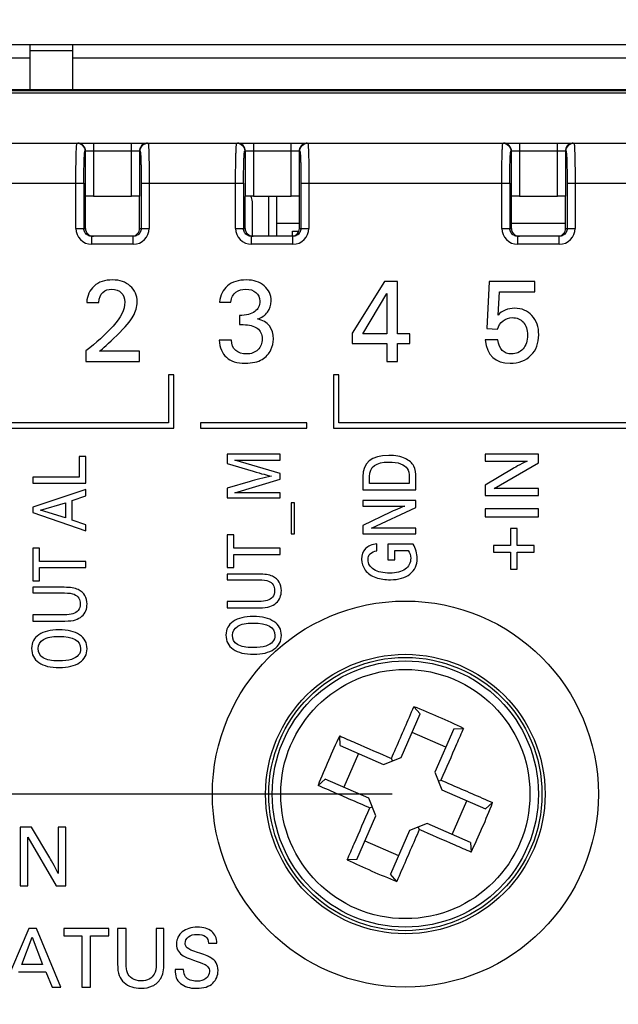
# Model space of a CAD drawing. Header units: millimetres. Extents: x 0 to 594, y 0 to 420.
# Tile 10 of 117: x 104 to 126, y 153 to 190. Entities that reach past the tile are written whole.
import ezdxf

# ---------------------------------------------------------------- set-up
doc = ezdxf.new("R2010")
doc.units = ezdxf.units.MM
doc.header["$LTSCALE"] = 32.67
doc.layers.get('0').update_dxf_attribs({"linetype": 'CONTINUOUS'})
doc.layers.add('3_ALL_AXES', color=7, linetype='CONTINUOUS')
doc.styles.get("Standard").update_dxf_attribs({"font": 'txt', "width": 0.85})
doc.dimstyles.new('DIMSTYLE_3', dxfattribs={"dimtxt": 3.5, "dimasz": 3.5, "dimexe": 1, "dimexo": 0.5, "dimgap": 0.875, "dimtad": 1, "dimdec": 1, "dimdsep": 46, "dimtxsty": 'STANDARD', "dimblk": '_FILLED', "dimblk1": '_FILLED', "dimblk2": '_FILLED', "dimcen": 0.09, "dimadec": 4, "dimazin": 2, "dimtp": 0.2, "dimtm": 0.2, "dimtfac": 1, "dimtdec": 1, "dimtofl": 0, "dimtmove": 0, "dimatfit": 3, "dimldrblk": '_FILLED', "dimfxl": 1, "dimtolj": 1, "dimarcsym": 0})
doc.dimstyles.new('DIMSTYLE_4', dxfattribs={"dimtxt": 3.5, "dimasz": 3.5, "dimexe": 1, "dimexo": 0.5, "dimgap": 0.875, "dimtad": 1, "dimdec": 0, "dimdsep": 46, "dimtxsty": 'STANDARD', "dimblk": '_FILLED', "dimblk1": '_FILLED', "dimblk2": '_FILLED', "dimcen": 0.09, "dimadec": 4, "dimazin": 2, "dimtp": 0.15, "dimtm": 0.15, "dimtfac": 1, "dimtdec": 0, "dimtofl": 0, "dimtmove": 0, "dimatfit": 3, "dimldrblk": '_FILLED', "dimfxl": 1, "dimtolj": 1, "dimarcsym": 0})
doc.dimstyles.new('DIMSTYLE_5', dxfattribs={"dimtxt": 3.5, "dimasz": 3.5, "dimexe": 1, "dimexo": 0.5, "dimgap": 0.875, "dimtad": 1, "dimdec": 4, "dimdsep": 46, "dimtxsty": 'STANDARD', "dimblk": '_FILLED', "dimblk1": '_FILLED', "dimblk2": '_FILLED', "dimcen": 0.09, "dimadec": 4, "dimazin": 2, "dimtp": 0.1, "dimtm": 0.1, "dimtfac": 1, "dimtdec": 4, "dimtofl": 0, "dimtmove": 0, "dimatfit": 3, "dimldrblk": '_FILLED', "dimfxl": 1, "dimtolj": 1, "dimarcsym": 0})

# ---------------------------------------------------------------- blocks, each defined once
blk = doc.blocks.new('_FILLED')
at = {"color": 0, "linetype": 'BYBLOCK'}
blk.add_solid([(0, 0), (-1, 0.143), (-1, -0.143)], dxfattribs=at)
blk = doc.blocks.new('*D2')
at = {"color": 2, "linetype": 'CONTINUOUS'}
for p, q in [((105.449, 205.467), (203.692, 205.467)), ((202.692, 205.467), (202.692, 125.293)), ((202.692, 45.12), (202.692, 125.293)), ((115.92, 45.12), (203.692, 45.12))]:
    blk.add_line(p, q, dxfattribs=at)
at = {"color": 2, "linetype": 'CONTINUOUS', "xscale": 3.5, "yscale": 3.5, "zscale": 3.5}
for p, rotation in [((202.692, 205.467), 90), ((202.692, 45.12), 270)]:
    blk.add_blockref('_FILLED', p, dxfattribs=dict(at, rotation=rotation))
at = {"color": 2, "linetype": 'CONTINUOUS', "insert": (198.317, 125.293), "char_height": 3.5, "width": 18, "attachment_point": 2, "rotation": 90, "line_spacing_factor": 0.9}
blk.add_mtext('160.3', dxfattribs=at)
blk = doc.blocks.new('*D3')
at = {"color": 2, "linetype": 'CONTINUOUS'}
for p, q in [((87.945, 185.863), (87.945, 220.045)), ((148.053, 185.667), (148.053, 220.045)), ((87.945, 219.045), (117.999, 219.045)), ((148.053, 219.045), (117.999, 219.045))]:
    blk.add_line(p, q, dxfattribs=at)
at = {"color": 2, "linetype": 'CONTINUOUS', "xscale": 3.5, "yscale": 3.5, "zscale": 3.5, "rotation": 180}
blk.add_blockref('_FILLED', (87.945, 219.045), dxfattribs=at)
at = {"color": 2, "linetype": 'CONTINUOUS', "xscale": 3.5, "yscale": 3.5, "zscale": 3.5}
blk.add_blockref('_FILLED', (148.053, 219.045), dxfattribs=at)
at = {"color": 2, "linetype": 'CONTINUOUS', "insert": (117.999, 223.42), "char_height": 3.5, "width": 8.25, "attachment_point": 2, "line_spacing_factor": 0.9}
blk.add_mtext('60', dxfattribs=at)
blk = doc.blocks.new('*D4')
at = {"color": 2, "linetype": 'CONTINUOUS'}
for p, q in [((89.341, 187.167), (37.052, 187.167)), ((38.052, 187.167), (38.052, 173.942)), ((38.052, 160.717), (38.052, 173.942)), ((117.499, 160.717), (37.052, 160.717))]:
    blk.add_line(p, q, dxfattribs=at)
at = {"color": 2, "linetype": 'CONTINUOUS', "xscale": 3.5, "yscale": 3.5, "zscale": 3.5}
for p, rotation in [((38.052, 187.167), 90), ((38.052, 160.717), 270)]:
    blk.add_blockref('_FILLED', p, dxfattribs=dict(at, rotation=rotation))
at = {"color": 2, "linetype": 'CONTINUOUS', "insert": (33.677, 173.942), "char_height": 3.5, "width": 19.125, "attachment_point": 2, "rotation": 90, "line_spacing_factor": 0.9}
blk.add_mtext('26.45', dxfattribs=at)

msp = doc.modelspace()

# ---------------------------------------------------------------- linework, layer by layer
at = {"color": 7, "linetype": 'CONTINUOUS'}
for p, q in [((100.49873, 188.86652), (145.49873, 188.86652)), ((103.89873, 187.16652), (103.89873, 188.86652)), ((105.49873, 188.86652), (105.49873, 187.16652)), ((99.49873, 188.36652), (103.89873, 188.36652)), ((105.49873, 188.36652), (140.49873, 188.36652)), ((146.05164, 187.16652), (89.74984, 187.16652)), ((90.51011, 185.16652), (145.46505, 185.16652)), ((105.98127, 183.16652), (105.98862, 183.17019)), ((105.98127, 181.96652), (105.98127, 183.16652)), ((106.28843, 183.17525), (107.70902, 183.17525)), ((108.01619, 183.16652), (108.00884, 183.17019)), ((108.01619, 181.96652), (108.01619, 183.16652)), ((111.98127, 183.16652), (111.98862, 183.17019)), ((111.98127, 181.96652), (111.98127, 183.16652)), ((112.28843, 183.17525), (113.70902, 183.17525)), ((113.15873, 183.17525), (113.15873, 181.66652)), ((114.01619, 183.16652), (114.00884, 183.17019)), ((114.01619, 181.96652), (114.01619, 183.16652)), ((121.98127, 183.16652), (121.98862, 183.17019)), ((121.98127, 181.96652), (121.98127, 183.16652)), ((122.28843, 183.17525), (123.70902, 183.17525)), ((124.01619, 183.16652), (124.00884, 183.17019)), ((124.01619, 181.96652), (124.01619, 183.16652)), ((112.25073, 181.66887), (112.25073, 182.96652)), ((107.77538, 181.66652), (106.22207, 181.66652)), ((113.77538, 181.66652), (112.22207, 181.66652)), ((113.75873, 181.67004), (113.75873, 181.86652)), ((113.75873, 181.86652), (113.99827, 181.86652)), ((123.77538, 181.66652), (122.22207, 181.66652)), ((117.2146, 179.96652), (115.99873, 178.0278)), ((117.70137, 179.96652), (117.2146, 179.96652)), ((117.70137, 178.00691), (117.70137, 179.96652)), ((121.14915, 179.96652), (121.05513, 178.19911)), ((122.8685, 179.96652), (121.14915, 179.96652)), ((122.8685, 179.58421), (122.8685, 179.96652)), ((116.40611, 178.00691), (117.30444, 179.51318)), ((117.30444, 179.51318), (117.30444, 178.00691)), ((121.47923, 178.70259), (121.52937, 179.58421)), ((121.52937, 179.58421), (122.8685, 179.58421)), ((106.02798, 179.18309), (106.4855, 179.18309)), ((111.01962, 179.19563), (111.43954, 179.19563)), ((111.76753, 178.69424), (111.76753, 178.34953)), ((111.76753, 178.34953), (111.90541, 178.34953)), ((115.99873, 178.0278), (115.99873, 177.63922)), ((117.30444, 178.00691), (116.40611, 178.00691)), ((118.16725, 178.00691), (117.70137, 178.00691)), ((118.16725, 177.63922), (118.16725, 178.00691)), ((121.05513, 178.19911), (121.45416, 178.17404)), ((111.4646, 177.76666), (110.99873, 177.76666)), ((115.99873, 177.63922), (117.30444, 177.63922)), ((117.30444, 177.63922), (117.30444, 176.96652)), ((117.70137, 176.96652), (117.70137, 177.63922)), ((117.70137, 177.63922), (118.16725, 177.63922)), ((121.46669, 177.77502), (120.99873, 177.77502)), ((105.99873, 177.35928), (105.99873, 176.96652)), ((108.00848, 177.34674), (106.51057, 177.34674)), ((108.00848, 176.96652), (108.00848, 177.34674)), ((105.99873, 176.96652), (108.00848, 176.96652)), ((117.30444, 176.96652), (117.70137, 176.96652)), ((109.09873, 176.46652), (109.09873, 174.66652)), ((109.29873, 176.46652), (109.09873, 176.46652)), ((109.29873, 174.46652), (109.29873, 176.46652)), ((115.29873, 176.46652), (115.29873, 174.46652)), ((115.49873, 176.46652), (115.29873, 176.46652)), ((115.49873, 174.66652), (115.49873, 176.46652)), ((109.09873, 174.66652), (101.19873, 174.66652)), ((110.29873, 174.66652), (110.29873, 174.46652)), ((114.29873, 174.66652), (110.29873, 174.66652)), ((114.29873, 174.46652), (114.29873, 174.66652)), ((129.09873, 174.66652), (115.49873, 174.66652)), ((100.99873, 174.46652), (109.29873, 174.46652)), ((110.29873, 174.46652), (114.29873, 174.46652)), ((115.29873, 174.46652), (129.29873, 174.46652)), ((111.29873, 173.47738), (111.29873, 173.12752)), ((113.29873, 173.47738), (111.29873, 173.47738)), ((113.29873, 173.25566), (113.29873, 173.47738)), ((120.99873, 173.48685), (120.99873, 173.22223)), ((122.99873, 173.48685), (120.99873, 173.48685)), ((122.99873, 173.15956), (122.99873, 173.48685)), ((105.74525, 173.39632), (105.74525, 172.62529)), ((105.99873, 173.39632), (105.74525, 173.39632)), ((105.99873, 172.3902), (105.99873, 173.39632)), ((111.29873, 173.12752), (112.28341, 172.84006)), ((111.59817, 173.25566), (113.29873, 173.25566)), ((113.29873, 172.76095), (111.59817, 173.25566)), ((120.99873, 173.22223), (122.57394, 173.22223)), ((121.3302, 172.19298), (122.99873, 173.15956)), ((113.29873, 172.54145), (113.29873, 172.76095)), ((122.04608, 172.94229), (120.99873, 172.31554)), ((103.99873, 172.62529), (103.99873, 172.3902)), ((105.74525, 172.62529), (103.99873, 172.62529)), ((103.99873, 172.3902), (105.99873, 172.3902)), ((112.17338, 172.46123), (111.29873, 172.20162)), ((111.59817, 172.03671), (113.29873, 172.54145)), ((116.39873, 172.63727), (116.39873, 172.14591)), ((116.6536, 172.381), (116.6536, 172.64619)), ((118.14525, 172.381), (116.6536, 172.381)), ((118.14525, 172.60496), (118.14525, 172.381)), ((118.39873, 172.14591), (118.39873, 172.58156)), ((105.99873, 172.15733), (103.99873, 171.49549)), ((105.99873, 171.92), (105.99873, 172.15733)), ((111.29873, 172.20162), (111.29873, 171.84284)), ((113.29873, 172.03671), (111.59817, 172.03671)), ((113.29873, 171.84284), (113.29873, 172.03671)), ((116.39873, 172.14591), (118.39873, 172.14591)), ((120.99873, 172.31554), (120.99873, 171.92697)), ((122.99873, 172.19298), (121.3302, 172.19298)), ((122.99873, 171.92697), (122.99873, 172.19298)), ((104.29817, 171.37738), (105.23132, 171.66039)), ((105.23132, 171.66039), (105.23132, 171.09215)), ((105.4848, 171.74507), (105.99873, 171.92)), ((105.4848, 171.00301), (105.4848, 171.74507)), ((111.29873, 171.84284), (113.29873, 171.84284)), ((113.70681, 171.65566), (113.70681, 170.48797)), ((113.82937, 171.65566), (113.70681, 171.65566)), ((113.82937, 170.48797), (113.82937, 171.65566)), ((116.39873, 171.74368), (116.39873, 171.53198)), ((118.39873, 171.74368), (116.39873, 171.74368)), ((118.39873, 171.48184), (118.39873, 171.74368)), ((120.99873, 171.92697), (122.99873, 171.92697)), ((103.99873, 171.49549), (103.99873, 171.28825)), ((103.99873, 171.28825), (105.99873, 170.6019)), ((105.23132, 171.09215), (104.29817, 171.37738)), ((116.39873, 171.53198), (117.97394, 171.53198)), ((117.44608, 171.30802), (116.39873, 170.80663)), ((116.7302, 170.70858), (118.39873, 171.48184)), ((120.99873, 171.42557), (120.99873, 171.1317)), ((122.99873, 171.42557), (120.99873, 171.42557)), ((122.99873, 171.1317), (122.99873, 171.42557)), ((105.99873, 170.82697), (105.4848, 171.00301)), ((120.99873, 171.1317), (122.99873, 171.1317)), ((105.99873, 170.6019), (105.99873, 170.82697)), ((116.39873, 170.80663), (116.39873, 170.49577)), ((118.39873, 170.70858), (116.7302, 170.70858)), ((118.39873, 170.49577), (118.39873, 170.70858)), ((121.95137, 170.69298), (121.95137, 170.05092)), ((122.19371, 170.69298), (121.95137, 170.69298)), ((122.19371, 170.05092), (122.19371, 170.69298)), ((111.29873, 170.45343), (111.29873, 169.22334)), ((111.5536, 170.45343), (111.29873, 170.45343)), ((111.5536, 169.95538), (111.5536, 170.45343)), ((113.70681, 170.48797), (113.82937, 170.48797)), ((116.39873, 170.49577), (118.39873, 170.49577)), ((103.99873, 169.95343), (103.99873, 168.72334)), ((104.2536, 169.95343), (103.99873, 169.95343)), ((104.2536, 169.45538), (104.2536, 169.95343)), ((113.29873, 169.95538), (111.5536, 169.95538)), ((113.29873, 169.72028), (113.29873, 169.95538)), ((116.92658, 169.8551), (116.92658, 170.11025)), ((117.3458, 170.10802), (117.3458, 169.51749)), ((118.29288, 170.10802), (117.3458, 170.10802)), ((117.60346, 169.51749), (117.60346, 169.8707)), ((117.60346, 169.8707), (118.10764, 169.8707)), ((121.31071, 170.05092), (121.31071, 169.80858)), ((121.95137, 170.05092), (121.31071, 170.05092)), ((121.31071, 169.80858), (121.95137, 169.80858)), ((121.95137, 169.80858), (121.95137, 169.16652)), ((122.83577, 170.05092), (122.19371, 170.05092)), ((122.19371, 169.16652), (122.19371, 169.80858)), ((122.19371, 169.80858), (122.83577, 169.80858)), ((122.83577, 169.80858), (122.83577, 170.05092)), ((105.99873, 169.45538), (104.2536, 169.45538)), ((105.99873, 169.22028), (105.99873, 169.45538)), ((111.5536, 169.22334), (111.5536, 169.72028)), ((111.5536, 169.72028), (113.29873, 169.72028)), ((117.3458, 169.51749), (117.60346, 169.51749)), ((104.2536, 168.72334), (104.2536, 169.22028)), ((104.2536, 169.22028), (105.99873, 169.22028)), ((111.29873, 169.22334), (111.5536, 169.22334)), ((121.95137, 169.16652), (122.19371, 169.16652)), ((103.99873, 168.72334), (104.2536, 168.72334)), ((111.29873, 168.98156), (111.29873, 168.76875)), ((112.48257, 168.98156), (111.29873, 168.98156)), ((111.29873, 168.76875), (112.48814, 168.76875)), ((103.99873, 168.48156), (103.99873, 168.26875)), ((105.18257, 168.48156), (103.99873, 168.48156)), ((103.99873, 168.26875), (105.18814, 168.26875)), ((111.29873, 167.94981), (111.29873, 167.71471)), ((112.47979, 167.94981), (111.29873, 167.94981)), ((111.29873, 167.71471), (112.51182, 167.71471)), ((103.99873, 167.44981), (103.99873, 167.21471)), ((105.17979, 167.44981), (103.99873, 167.44981)), ((103.99873, 167.21471), (105.21182, 167.21471)), ((118.32044, 163.99593), (118.55401, 163.72383)), ((117.84031, 162.0873), (118.55401, 163.72383)), ((119.82477, 163.16965), (119.11107, 161.53312)), ((119.82477, 163.16965), (120.18309, 163.18362)), ((115.5456, 162.54256), (115.53162, 162.90088)), ((119.52199, 162.47537), (118.25123, 163.02955)), ((115.5456, 162.54256), (117.18213, 161.82886)), ((116.23988, 162.23978), (115.68569, 160.96903)), ((117.18213, 161.82886), (117.84031, 162.0873)), ((117.51122, 161.95808), (117.4753, 162.04957)), ((114.71931, 161.03824), (114.99141, 161.2718)), ((116.62795, 160.55811), (114.99141, 161.2718)), ((119.11107, 161.53312), (119.36951, 160.87493)), ((119.24029, 161.20403), (119.33177, 161.23995)), ((116.88639, 159.89992), (116.62795, 160.55811)), ((119.36951, 160.87493), (121.00604, 160.16123)), ((116.75717, 160.22901), (116.66568, 160.19309)), ((119.75758, 159.19326), (120.31176, 160.46401)), ((121.27814, 160.3948), (121.00604, 160.16123)), ((116.17269, 158.26339), (116.88639, 159.89992)), ((103.52616, 159.46652), (103.52616, 157.26652)), ((103.9536, 159.46652), (103.52616, 159.46652)), ((104.64302, 158.31443), (103.9536, 159.46652)), ((104.95096, 159.46652), (104.95096, 157.73379)), ((105.24204, 159.46652), (104.95096, 159.46652)), ((105.24204, 157.26652), (105.24204, 159.46652)), ((118.81533, 159.60418), (118.15714, 159.34574)), ((118.48623, 159.47496), (118.52216, 159.38347)), ((120.45186, 158.89048), (118.81533, 159.60418)), ((103.81878, 157.26652), (103.81878, 159.1019)), ((103.81878, 159.1019), (104.88201, 157.26652)), ((118.15714, 159.34574), (117.44344, 157.70921)), ((116.47547, 158.95767), (117.74622, 158.40349)), ((120.45186, 158.89048), (120.46583, 158.53215)), ((116.17269, 158.26339), (115.81436, 158.24942)), ((117.67701, 157.43711), (117.44344, 157.70921)), ((103.52616, 157.26652), (103.81878, 157.26652)), ((104.88201, 157.26652), (105.24204, 157.26652)), ((103.85862, 155.66652), (102.91488, 153.46652)), ((104.14357, 155.66652), (103.85862, 155.66652)), ((105.0536, 153.46652), (104.14357, 155.66652)), ((105.16391, 155.66652), (105.16391, 155.38616)), ((106.85527, 155.66652), (105.16391, 155.66652)), ((105.16391, 155.38616), (105.8472, 155.38616)), ((105.8472, 155.38616), (105.8472, 153.46652)), ((106.17045, 153.46652), (106.17045, 155.38616)), ((106.17045, 155.38616), (106.85527, 155.38616)), ((106.85527, 155.38616), (106.85527, 155.66652)), ((107.18772, 155.66652), (107.18772, 154.33212)), ((107.51098, 155.66652), (107.18772, 155.66652)), ((107.51098, 154.36736), (107.51098, 155.66652)), ((108.63703, 155.66652), (108.63703, 154.35816)), ((108.92965, 155.66652), (108.63703, 155.66652)), ((108.92965, 154.36429), (108.92965, 155.66652)), ((103.58898, 154.31067), (103.98118, 155.33713)), ((103.98118, 155.33713), (104.37031, 154.31067)), ((110.60875, 155.11346), (110.91516, 155.11346)), ((104.37031, 154.31067), (103.58898, 154.31067)), ((103.46642, 154.03184), (104.48675, 154.03184)), ((104.48675, 154.03184), (104.72728, 153.46652)), ((109.66655, 154.12529), (109.34636, 154.12529)), ((104.72728, 153.46652), (105.0536, 153.46652)), ((105.8472, 153.46652), (106.17045, 153.46652))]:
    msp.add_line(p, q, dxfattribs=at)
at = {"color": 9, "linetype": 'CONTINUOUS'}
for p, q in [((105.49873, 188.63375), (103.89873, 188.63375)), ((90.81873, 187.1451), (145.17873, 187.1451)), ((145.17873, 187.04531), (90.81873, 187.04531)), ((106.28843, 185.16652), (106.28843, 183.17525)), ((107.70902, 183.17525), (107.70902, 185.16652)), ((112.28843, 185.16652), (112.28843, 183.17525)), ((113.70902, 183.17525), (113.70902, 185.16652)), ((122.28843, 185.16652), (122.28843, 183.17525)), ((123.70902, 183.17525), (123.70902, 185.16652)), ((108.034, 184.86652), (105.96345, 184.86652)), ((105.98862, 183.17019), (105.98862, 184.86652)), ((108.00884, 184.86652), (108.00884, 183.17019)), ((114.034, 184.86652), (111.96345, 184.86652)), ((111.98862, 183.17019), (111.98862, 184.86652)), ((114.00884, 184.86652), (114.00884, 183.17019)), ((124.034, 184.86652), (121.96345, 184.86652)), ((121.98862, 183.17019), (121.98862, 184.86652)), ((124.00884, 184.86652), (124.00884, 183.17019)), ((102.07592, 183.66652), (105.92154, 183.66652)), ((105.62172, 181.96647), (105.62172, 183.66652)), ((105.92154, 183.66675), (105.92154, 181.96652)), ((108.07592, 183.66675), (108.07592, 181.96651)), ((108.07592, 183.66652), (111.92154, 183.66652)), ((108.37574, 183.66652), (108.37574, 181.96644)), ((111.62172, 181.96647), (111.62172, 183.66652)), ((111.92154, 183.66675), (111.92154, 181.96652)), ((114.07592, 183.66675), (114.07592, 181.96651)), ((114.07592, 183.66652), (121.92154, 183.66652)), ((114.37574, 183.66652), (114.37574, 181.96644)), ((121.62172, 181.96647), (121.62172, 183.66652)), ((121.92154, 183.66675), (121.92154, 181.96652)), ((124.07592, 183.66675), (124.07592, 181.96651)), ((124.07592, 183.66652), (127.92154, 183.66652)), ((124.37574, 183.66652), (124.37574, 181.96644)), ((112.85873, 183.17525), (112.85873, 181.66652)), ((105.62172, 181.96652), (105.98127, 181.96652)), ((106.22208, 181.36652), (106.22208, 181.66652)), ((107.77537, 181.36652), (107.77537, 181.66652)), ((108.01619, 181.96652), (108.37574, 181.96652)), ((111.62172, 181.96652), (111.98127, 181.96652)), ((112.22208, 181.36652), (112.22208, 181.66652)), ((113.77537, 181.36652), (113.77537, 181.66652)), ((114.01619, 181.96652), (114.37574, 181.96652)), ((121.62172, 181.96652), (121.98127, 181.96652)), ((122.22208, 181.36652), (122.22208, 181.66652)), ((123.77537, 181.36652), (123.77537, 181.66652)), ((124.01619, 181.96652), (124.37574, 181.96652)), ((107.77527, 181.36652), (106.22216, 181.36652)), ((113.77527, 181.36652), (112.22216, 181.36652)), ((123.77527, 181.36652), (122.22216, 181.36652))]:
    msp.add_line(p, q, dxfattribs=at)
for radius in [7.25, 4.68135]:
    msp.add_circle((117.99873, 160.71652), radius, dxfattribs=at)
at = {"color": 7, "linetype": 'CONTINUOUS'}
for radius in [5.25, 5.13271, 5]:
    msp.add_circle((117.99873, 160.71652), radius, dxfattribs=at)
at = {"color": 9, "linetype": 'CONTINUOUS'}
for centre, radius, start, end in [((108.30906, 184.86486), 0.30166, 90.076321, 104.983611), ((114.30906, 184.86486), 0.30166, 90.076321, 104.983611), ((124.30906, 184.86486), 0.30166, 90.076321, 104.983611), ((106.22194, 181.96674), 0.60022, 180.026327, 270.021497), ((107.77552, 181.96674), 0.60022, 269.975687, 359.970928), ((112.22194, 181.96674), 0.60022, 180.026327, 270.021497), ((113.77552, 181.96674), 0.60022, 269.975687, 359.970928), ((122.22194, 181.96674), 0.60022, 180.026327, 270.021497), ((123.77552, 181.96674), 0.60022, 269.975687, 359.970928)]:
    msp.add_arc(centre, radius, start, end, dxfattribs=at)
at = {"color": 7, "linetype": 'CONTINUOUS'}
for centre, radius, start, end in [((111.85073, 182.96652), 0.4, 0, 31.425378), ((116.27406, 157.8019), 15.2218, 102.557816, 104.206827), ((109.02865, 140.14789), 25.59427, 64.16265, 68.712872), ((138.56736, 151.74644), 25.59427, 154.162651, 158.712871), ((97.4301, 169.6866), 25.59427, 334.162651, 338.712871), ((126.9688, 181.28515), 25.59427, 244.16265, 248.712872)]:
    msp.add_arc(centre, radius, start, end, dxfattribs=at)
for centre, major_axis, ratio, start_param, end_param in [((106.28843, 183.17001), (0.3, 0), 0.01745506, 1.57080135, 3.10668607), ((107.70902, 183.17001), (0.3, 0), 0.01745506, 0.03490658, 1.57079131), ((112.28843, 183.17001), (0.3, 0), 0.01745506, 1.57080135, 3.10668607), ((113.70902, 183.17001), (0.3, 0), 0.01745506, 0.03490658, 1.57079131), ((122.28843, 183.17001), (0.3, 0), 0.01745506, 1.57080135, 3.10668607), ((123.70902, 183.17001), (0.3, 0), 0.01745506, 0.03490658, 1.57079131), ((106.28145, 181.96652), (0.30018, 0), 0.99939083, -3.14159265, -1.57079633), ((107.716, 181.96652), (0.30018, 0), 0.99939083, -1.43457928, 0), ((112.28145, 181.96652), (0.30018, 0), 0.99939083, -3.14159265, -1.57079633), ((113.716, 181.96652), (0.30018, 0), 0.99939083, -1.43457928, 0), ((122.28145, 181.96652), (0.30018, 0), 0.99939083, -3.14159265, -1.57079633), ((123.716, 181.96652), (0.30018, 0), 0.99939083, -1.43457928, 0)]:
    msp.add_ellipse(centre, major_axis=major_axis, ratio=ratio, start_param=start_param, end_param=end_param, dxfattribs=at)
at = {"color": 9, "linetype": 'CONTINUOUS'}
for points, knots in [([(105.62172, 183.66652), (105.62172, 183.764), (105.62224, 183.9554), (105.62454, 184.23323), (105.62827, 184.48934), (105.63328, 184.71367), (105.63855, 184.87692), (105.64352, 184.98512), (105.6471, 185.0482), (105.65091, 185.09672), (105.6544, 185.13456), (105.65835, 185.15253), (105.66085, 185.16654), (105.66362, 185.16652)], [0, 0, 0, 0, 0.19467517, 0.38223287, 0.55485823, 0.70615666, 0.83041506, 0.88081772, 0.92278379, 0.95589747, 0.97983184, 0.99446513, 1, 1, 1, 1]), ([(105.66362, 185.16652), (105.7401, 185.16652), (105.8995, 185.10249), (105.96344, 184.94307), (105.96344, 184.86652)], [0, 0, 0, 0, 0.49976084, 1, 1, 1, 1]), ([(105.98862, 184.86652), (105.98862, 184.94305), (105.9247, 185.10247), (105.7653, 185.16652), (105.6888, 185.16652)], [0, 0, 0, 0, 0.50010714, 1, 1, 1, 1]), ([(108.23107, 185.15626), (108.16899, 185.13966), (108.05265, 185.063), (108.00884, 184.9308), (108.00884, 184.86652)], [0, 0, 0, 0, 0.49993175, 1, 1, 1, 1]), ([(108.03401, 184.86652), (108.03401, 184.94303), (108.09791, 185.10245), (108.25731, 185.16652), (108.33383, 185.16652)], [0, 0, 0, 0, 0.49997495, 1, 1, 1, 1]), ([(108.33383, 185.16652), (108.33573, 185.16653), (108.33836, 185.15788), (108.34105, 185.14572), (108.34418, 185.1214), (108.34591, 185.10328), (108.34683, 185.09254)], [0, 0, 0, 0, 0.07536812, 0.2646942, 0.57307186, 1, 1, 1, 1]), ([(108.34683, 185.09254), (108.35291, 185.02161), (108.36059, 184.83986), (108.37322, 184.36458), (108.37572, 183.9602), (108.37574, 183.66652)], [0, 0, 0, 0, 0.14971963, 0.38236653, 1, 1, 1, 1]), ([(111.62172, 183.66652), (111.62172, 183.764), (111.62224, 183.9554), (111.62454, 184.23323), (111.62827, 184.48934), (111.63328, 184.71367), (111.63855, 184.87692), (111.64352, 184.98512), (111.6471, 185.0482), (111.65091, 185.09672), (111.6544, 185.13456), (111.65835, 185.15253), (111.66085, 185.16654), (111.66362, 185.16652)], [0, 0, 0, 0, 0.19467517, 0.38223287, 0.55485823, 0.70615666, 0.83041506, 0.88081772, 0.92278379, 0.95589747, 0.97983184, 0.99446513, 1, 1, 1, 1]), ([(111.66362, 185.16652), (111.7401, 185.16652), (111.8995, 185.10249), (111.96344, 184.94307), (111.96344, 184.86652)], [0, 0, 0, 0, 0.49976084, 1, 1, 1, 1]), ([(111.98862, 184.86652), (111.98862, 184.94305), (111.9247, 185.10247), (111.7653, 185.16652), (111.6888, 185.16652)], [0, 0, 0, 0, 0.50010714, 1, 1, 1, 1]), ([(114.23107, 185.15626), (114.16899, 185.13966), (114.05265, 185.063), (114.00884, 184.9308), (114.00884, 184.86652)], [0, 0, 0, 0, 0.49993175, 1, 1, 1, 1]), ([(114.03401, 184.86652), (114.03401, 184.94303), (114.09791, 185.10245), (114.25731, 185.16652), (114.33383, 185.16652)], [0, 0, 0, 0, 0.49997495, 1, 1, 1, 1]), ([(114.33383, 185.16652), (114.33573, 185.16653), (114.33836, 185.15788), (114.34105, 185.14572), (114.34418, 185.1214), (114.34591, 185.10328), (114.34683, 185.09254)], [0, 0, 0, 0, 0.07536812, 0.2646942, 0.57307186, 1, 1, 1, 1]), ([(114.34683, 185.09254), (114.35291, 185.02161), (114.36059, 184.83986), (114.37322, 184.36458), (114.37572, 183.9602), (114.37574, 183.66652)], [0, 0, 0, 0, 0.14971963, 0.38236653, 1, 1, 1, 1]), ([(121.62172, 183.66652), (121.62172, 183.764), (121.62224, 183.9554), (121.62454, 184.23323), (121.62827, 184.48934), (121.63328, 184.71367), (121.63855, 184.87692), (121.64352, 184.98512), (121.6471, 185.0482), (121.65091, 185.09672), (121.6544, 185.13456), (121.65835, 185.15253), (121.66085, 185.16654), (121.66362, 185.16652)], [0, 0, 0, 0, 0.19467517, 0.38223287, 0.55485823, 0.70615666, 0.83041506, 0.88081772, 0.92278379, 0.95589747, 0.97983184, 0.99446513, 1, 1, 1, 1]), ([(121.66362, 185.16652), (121.7401, 185.16652), (121.8995, 185.10249), (121.96344, 184.94307), (121.96344, 184.86652)], [0, 0, 0, 0, 0.49976084, 1, 1, 1, 1]), ([(121.98862, 184.86652), (121.98862, 184.94305), (121.9247, 185.10247), (121.7653, 185.16652), (121.6888, 185.16652)], [0, 0, 0, 0, 0.50010714, 1, 1, 1, 1]), ([(124.23107, 185.15626), (124.16899, 185.13966), (124.05265, 185.063), (124.00884, 184.9308), (124.00884, 184.86652)], [0, 0, 0, 0, 0.49993175, 1, 1, 1, 1]), ([(124.03401, 184.86652), (124.03401, 184.94303), (124.09791, 185.10245), (124.25731, 185.16652), (124.33383, 185.16652)], [0, 0, 0, 0, 0.49997495, 1, 1, 1, 1]), ([(124.33383, 185.16652), (124.33573, 185.16653), (124.33836, 185.15788), (124.34105, 185.14572), (124.34418, 185.1214), (124.34591, 185.10328), (124.34683, 185.09254)], [0, 0, 0, 0, 0.07536812, 0.2646942, 0.57307186, 1, 1, 1, 1]), ([(124.34683, 185.09254), (124.35291, 185.02161), (124.36059, 184.83986), (124.37322, 184.36458), (124.37572, 183.9602), (124.37574, 183.66652)], [0, 0, 0, 0, 0.14971963, 0.38236653, 1, 1, 1, 1]), ([(105.92154, 183.66675), (105.92154, 183.74475), (105.92206, 183.89788), (105.92436, 184.12015), (105.9281, 184.32503), (105.9331, 184.50448), (105.93839, 184.63504), (105.94334, 184.72159), (105.94697, 184.77198), (105.95063, 184.81092), (105.95449, 184.84086), (105.95779, 184.85587), (105.9611, 184.86655), (105.96345, 184.86652)], [0, 0, 0, 0, 0.19457503, 0.38202754, 0.55454895, 0.70576045, 0.82995764, 0.88034198, 0.9223004, 0.95542201, 0.97939221, 0.99412506, 1, 1, 1, 1]), ([(108.034, 184.86652), (108.03636, 184.86655), (108.03967, 184.85587), (108.04297, 184.84086), (108.04683, 184.81092), (108.05048, 184.77198), (108.05412, 184.72159), (108.05907, 184.63504), (108.06435, 184.50448), (108.06936, 184.32503), (108.07309, 184.12015), (108.07539, 183.89788), (108.07592, 183.74475), (108.07592, 183.66675)], [0, 0, 0, 0, 0.00587495, 0.02060785, 0.0445781, 0.07769975, 0.11965825, 0.17004265, 0.29423991, 0.44545147, 0.61797282, 0.80542509, 1, 1, 1, 1]), ([(111.92154, 183.66675), (111.92154, 183.74475), (111.92206, 183.89788), (111.92436, 184.12015), (111.9281, 184.32503), (111.9331, 184.50448), (111.93839, 184.63504), (111.94334, 184.72159), (111.94697, 184.77198), (111.95063, 184.81092), (111.95449, 184.84086), (111.95779, 184.85587), (111.9611, 184.86655), (111.96345, 184.86652)], [0, 0, 0, 0, 0.19457503, 0.38202754, 0.55454895, 0.70576045, 0.82995764, 0.88034198, 0.9223004, 0.95542201, 0.97939221, 0.99412506, 1, 1, 1, 1]), ([(114.034, 184.86652), (114.03636, 184.86655), (114.03967, 184.85587), (114.04297, 184.84086), (114.04683, 184.81092), (114.05048, 184.77198), (114.05412, 184.72159), (114.05907, 184.63504), (114.06435, 184.50448), (114.06936, 184.32503), (114.07309, 184.12015), (114.07539, 183.89788), (114.07592, 183.74475), (114.07592, 183.66675)], [0, 0, 0, 0, 0.00587495, 0.02060785, 0.0445781, 0.07769975, 0.11965825, 0.17004265, 0.29423991, 0.44545147, 0.61797282, 0.80542509, 1, 1, 1, 1]), ([(121.92154, 183.66675), (121.92154, 183.74475), (121.92206, 183.89788), (121.92436, 184.12015), (121.9281, 184.32503), (121.9331, 184.50448), (121.93839, 184.63504), (121.94334, 184.72159), (121.94697, 184.77198), (121.95063, 184.81092), (121.95449, 184.84086), (121.95779, 184.85587), (121.9611, 184.86655), (121.96345, 184.86652)], [0, 0, 0, 0, 0.19457503, 0.38202754, 0.55454895, 0.70576045, 0.82995764, 0.88034198, 0.9223004, 0.95542201, 0.97939221, 0.99412506, 1, 1, 1, 1]), ([(124.034, 184.86652), (124.03636, 184.86655), (124.03967, 184.85587), (124.04297, 184.84086), (124.04683, 184.81092), (124.05048, 184.77198), (124.05412, 184.72159), (124.05907, 184.63504), (124.06435, 184.50448), (124.06936, 184.32503), (124.07309, 184.12015), (124.07539, 183.89788), (124.07592, 183.74475), (124.07592, 183.66675)], [0, 0, 0, 0, 0.00587495, 0.02060785, 0.0445781, 0.07769975, 0.11965825, 0.17004265, 0.29423991, 0.44545147, 0.61797282, 0.80542509, 1, 1, 1, 1]), ([(106.07272, 181.70649), (106.02764, 181.73209), (105.95001, 181.80904), (105.92153, 181.91456), (105.92154, 181.96652)], [0, 0, 0, 0, 0.49945054, 1, 1, 1, 1]), ([(108.07592, 181.96652), (108.07593, 181.91457), (108.04745, 181.80906), (107.96985, 181.73212), (107.92478, 181.70651)], [0, 0, 0, 0, 0.5005519, 1, 1, 1, 1]), ([(112.07272, 181.70649), (112.02764, 181.73209), (111.95001, 181.80904), (111.92153, 181.91456), (111.92154, 181.96652)], [0, 0, 0, 0, 0.49945054, 1, 1, 1, 1]), ([(114.07592, 181.96652), (114.07593, 181.91457), (114.04745, 181.80906), (113.96985, 181.73212), (113.92478, 181.70651)], [0, 0, 0, 0, 0.5005519, 1, 1, 1, 1]), ([(122.07272, 181.70649), (122.02764, 181.73209), (121.95001, 181.80904), (121.92153, 181.91456), (121.92154, 181.96652)], [0, 0, 0, 0, 0.49945054, 1, 1, 1, 1]), ([(124.07592, 181.96652), (124.07593, 181.91457), (124.04745, 181.80906), (123.96985, 181.73212), (123.92478, 181.70651)], [0, 0, 0, 0, 0.5005519, 1, 1, 1, 1])]:
    msp.add_open_spline(points, degree=3, knots=knots, dxfattribs=at)
at = {"color": 7, "linetype": 'CONTINUOUS'}
for points in [[(106.22208, 181.66652), (106.17054, 181.66651), (106.11753, 181.68103), (106.07272, 181.70649)], [(107.92478, 181.70651), (107.87995, 181.68104), (107.82693, 181.66652), (107.77537, 181.66652)], [(112.22208, 181.66652), (112.17054, 181.66651), (112.11753, 181.68103), (112.07272, 181.70649)], [(113.92478, 181.70651), (113.87995, 181.68104), (113.82693, 181.66652), (113.77537, 181.66652)], [(122.22208, 181.66652), (122.17054, 181.66651), (122.11753, 181.68103), (122.07272, 181.70649)], [(123.92478, 181.70651), (123.87995, 181.68104), (123.82693, 181.66652), (123.77537, 181.66652)], [(106.30792, 179.7973), (106.13661, 179.6427), (106.0426, 179.43797), (106.02798, 179.18309)], [(106.99942, 180.02919), (106.70903, 180.02919), (106.47923, 179.9519), (106.30792, 179.7973)], [(107.66586, 179.79939), (107.49455, 179.9519), (107.2731, 180.02919), (106.99942, 180.02919)], [(107.92282, 179.19981), (107.92282, 179.44632), (107.83717, 179.64688), (107.66586, 179.79939)], [(111.31837, 179.80775), (111.14706, 179.66151), (111.04678, 179.45677), (111.01962, 179.19563)], [(112.02867, 180.02919), (111.72784, 180.02919), (111.48967, 179.95398), (111.31837, 179.80775)], [(112.6972, 179.80566), (112.5238, 179.95398), (112.30026, 180.02919), (112.02867, 180.02919)], [(112.95834, 179.23741), (112.95834, 179.46722), (112.87059, 179.65733), (112.6972, 179.80566)], [(106.4855, 179.18309), (106.49594, 179.3544), (106.54608, 179.47975), (106.63852, 179.56063)], [(106.63852, 179.56063), (106.72993, 179.64061), (106.84065, 179.6824), (106.97226, 179.6824)], [(106.97226, 179.6824), (107.1185, 179.6824), (107.23759, 179.63644), (107.3269, 179.54817)], [(107.3269, 179.54817), (107.41516, 179.46095), (107.46112, 179.34187), (107.46112, 179.19563)], [(111.43954, 179.19563), (111.4646, 179.36694), (111.52937, 179.4902), (111.63223, 179.56682)], [(111.63223, 179.56682), (111.7341, 179.6427), (111.85736, 179.6824), (112.0036, 179.6824)], [(112.0036, 179.6824), (112.16029, 179.6824), (112.28772, 179.64061), (112.38591, 179.55705)], [(112.38591, 179.55705), (112.4841, 179.47348), (112.53424, 179.36485), (112.53424, 179.23323)], [(107.46112, 179.19563), (107.46112, 178.91359), (107.31279, 178.61276), (107.01819, 178.29525)], [(107.77867, 178.66917), (107.87477, 178.84465), (107.92282, 179.02014), (107.92282, 179.19981)], [(112.53424, 179.23323), (112.53424, 179.0661), (112.46948, 178.93449), (112.34204, 178.83839)], [(112.82187, 178.82008), (112.91238, 178.94075), (112.95834, 179.07864), (112.95834, 179.23741)], [(107.16238, 177.94632), (107.47575, 178.25134), (107.68257, 178.49368), (107.77867, 178.66917)], [(112.34204, 178.83839), (112.2146, 178.74229), (112.0224, 178.69424), (111.76753, 178.69424)], [(112.44859, 178.56262), (112.60736, 178.61276), (112.73062, 178.69841), (112.82187, 178.82008)], [(122.10806, 178.96373), (121.84065, 178.96373), (121.62965, 178.87599), (121.47923, 178.70259)], [(122.75569, 178.68797), (122.58647, 178.87181), (122.37129, 178.96373), (122.10806, 178.96373)], [(123.01057, 177.97139), (123.01057, 178.26387), (122.92491, 178.50412), (122.75569, 178.68797)], [(107.01819, 178.29525), (106.72157, 177.97557), (106.38313, 177.66429), (105.99873, 177.35928)], [(111.90541, 178.34953), (112.13104, 178.34953), (112.30653, 178.30357), (112.43187, 178.21164)], [(113.04399, 177.80009), (113.04399, 178.21373), (112.84552, 178.46652), (112.44859, 178.56262)], [(121.45416, 178.17404), (121.49803, 178.31192), (121.56906, 178.42056), (121.66984, 178.49719)], [(121.66984, 178.49719), (121.76962, 178.57307), (121.88452, 178.61276), (122.01405, 178.61276)], [(122.01405, 178.61276), (122.18954, 178.61276), (122.32951, 178.55426), (122.43187, 178.43727)], [(122.43187, 178.43727), (122.53424, 178.32028), (122.58647, 178.15942), (122.58647, 177.95468)], [(106.51057, 177.34674), (106.63174, 177.44075), (106.84901, 177.64131), (107.16238, 177.94632)], [(112.43187, 178.21164), (112.55722, 178.11972), (112.6199, 177.98811), (112.6199, 177.81889)], [(122.58647, 177.95468), (122.58647, 177.73741), (122.53006, 177.5661), (122.41934, 177.43866)], [(122.71809, 177.19632), (122.91238, 177.3927), (123.01057, 177.64967), (123.01057, 177.97139)], [(110.99873, 177.76666), (111.0238, 177.48254), (111.11572, 177.26736), (111.27449, 177.12112)], [(111.6271, 177.37965), (111.52728, 177.46791), (111.47296, 177.59744), (111.4646, 177.76666)], [(112.6199, 177.81889), (112.6199, 177.64758), (112.56558, 177.5097), (112.45903, 177.40524)], [(112.94494, 177.39728), (113.01057, 177.53894), (113.04399, 177.67265), (113.04399, 177.80009)], [(120.99873, 177.77502), (121.06558, 177.19215), (121.37686, 176.90176), (121.93257, 176.90176)], [(121.98898, 177.24855), (121.6965, 177.24855), (121.5231, 177.42404), (121.46669, 177.77502)], [(112.03703, 177.24855), (111.86154, 177.24855), (111.72575, 177.29242), (111.6271, 177.37965)], [(112.45903, 177.40524), (112.35249, 177.30078), (112.21252, 177.24855), (112.03703, 177.24855)], [(112.61706, 177.04295), (112.77031, 177.13574), (112.87895, 177.25482), (112.94494, 177.39728)], [(121.93257, 176.90176), (122.26265, 176.90176), (122.5238, 176.99995), (122.71809, 177.19632)], [(122.41934, 177.43866), (122.30862, 177.31123), (122.16447, 177.24855), (121.98898, 177.24855)], [(111.27449, 177.12112), (111.43327, 176.97488), (111.66934, 176.90176), (111.98271, 176.90176)], [(111.98271, 176.90176), (112.25221, 176.90176), (112.46321, 176.94981), (112.61706, 177.04295)], [(117.37505, 173.43504), (116.72463, 173.43504), (116.39873, 173.16875), (116.39873, 172.63727)], [(116.6536, 172.64619), (116.6536, 173.00719), (116.89594, 173.1888), (117.37784, 173.1888)], [(117.98944, 173.32164), (117.83327, 173.39716), (117.62853, 173.43504), (117.37505, 173.43504)], [(117.37784, 173.1888), (117.55193, 173.1888), (117.69817, 173.16652), (117.81769, 173.12372)], [(117.81769, 173.12372), (117.93772, 173.08073), (118.02129, 173.02056), (118.07143, 172.94368)], [(118.31238, 173.03727), (118.25388, 173.15092), (118.14664, 173.24563), (117.98944, 173.32164)], [(122.57394, 173.22223), (122.51823, 173.19995), (122.42909, 173.15398), (122.30403, 173.08659)], [(112.28341, 172.84006), (112.59678, 172.74869), (112.8238, 172.68853), (112.96447, 172.65956)], [(118.07143, 172.94368), (118.12157, 172.8668), (118.14525, 172.75426), (118.14525, 172.60496)], [(118.39873, 172.58156), (118.39873, 172.77209), (118.37087, 172.92362), (118.31238, 173.03727)], [(122.30403, 173.08659), (122.17839, 173.01889), (122.09322, 172.9705), (122.04608, 172.94229)], [(112.53828, 172.55816), (112.37951, 172.51805), (112.25683, 172.486), (112.17338, 172.46123)], [(117.70403, 171.42347), (117.57839, 171.36931), (117.49322, 171.33059), (117.44608, 171.30802)], [(117.97394, 171.53198), (117.91823, 171.51415), (117.82909, 171.47738), (117.70403, 171.42347)], [(116.50458, 169.93532), (116.40708, 169.83504), (116.35694, 169.70245), (116.35694, 169.53755)], [(116.92658, 170.11025), (116.74274, 170.09465), (116.60207, 170.0356), (116.50458, 169.93532)], [(116.59928, 169.51749), (116.59928, 169.70468), (116.70931, 169.81722), (116.92658, 169.8551)], [(118.10764, 169.8707), (118.16892, 169.77599), (118.19956, 169.67683), (118.19956, 169.57432)], [(118.4419, 169.56318), (118.4419, 169.75259), (118.39316, 169.93421), (118.29288, 170.10802)], [(116.35694, 169.53755), (116.35694, 169.38825), (116.40291, 169.25009), (116.49452, 169.12515)], [(116.81787, 169.15084), (116.6731, 169.24117), (116.59928, 169.36373), (116.59928, 169.51749)], [(118.19956, 169.57432), (118.19956, 169.39716), (118.13132, 169.26011), (117.99374, 169.16179)], [(118.17171, 168.98045), (118.35277, 169.12307), (118.4419, 169.31694), (118.4419, 169.56318)], [(116.49452, 169.12515), (116.58675, 168.99939), (116.71767, 168.90802), (116.89037, 168.8512)], [(117.41405, 169.01499), (117.16335, 169.01499), (116.96419, 169.05956), (116.81787, 169.15084)], [(117.99374, 169.16179), (117.85694, 169.06401), (117.66335, 169.01499), (117.41405, 169.01499)], [(113.00225, 168.89601), (112.88229, 168.95259), (112.7082, 168.98156), (112.48257, 168.98156)], [(112.48814, 168.76875), (112.65806, 168.76875), (112.78062, 168.75203), (112.85583, 168.71861)], [(112.85583, 168.71861), (112.93104, 168.68518), (112.98954, 168.63727), (113.02853, 168.5771)], [(113.26252, 168.66958), (113.20959, 168.76318), (113.12324, 168.83894), (113.00225, 168.89601)], [(113.3419, 168.35872), (113.3419, 168.47237), (113.31544, 168.57599), (113.26252, 168.66958)], [(116.89037, 168.8512), (117.06307, 168.79437), (117.24552, 168.76652), (117.43494, 168.76652)], [(117.43494, 168.76652), (117.74552, 168.76652), (117.99065, 168.83783), (118.17171, 168.98045)], [(105.70225, 168.39601), (105.58229, 168.45259), (105.4082, 168.48156), (105.18257, 168.48156)], [(105.96252, 168.16958), (105.90959, 168.26318), (105.82324, 168.33894), (105.70225, 168.39601)], [(113.08703, 168.35872), (113.08703, 168.26178), (113.06057, 168.18156), (113.00673, 168.11668)], [(113.02853, 168.5771), (113.06753, 168.51694), (113.08703, 168.4434), (113.08703, 168.35872)], [(113.29392, 168.10038), (113.32519, 168.17822), (113.3419, 168.26401), (113.3419, 168.35872)], [(105.18814, 168.26875), (105.35806, 168.26875), (105.48062, 168.25203), (105.55583, 168.21861)], [(105.55583, 168.21861), (105.63104, 168.18518), (105.68954, 168.13727), (105.72853, 168.0771)], [(105.72853, 168.0771), (105.76753, 168.01694), (105.78703, 167.9434), (105.78703, 167.85872)], [(106.0419, 167.85872), (106.0419, 167.97237), (106.01544, 168.07599), (105.96252, 168.16958)], [(112.8129, 167.98498), (112.73745, 167.96095), (112.62603, 167.94981), (112.47979, 167.94981)], [(113.00673, 168.11668), (112.95332, 168.05231), (112.88786, 168.00886), (112.8129, 167.98498)], [(113.14587, 167.89496), (113.21238, 167.95315), (113.26252, 168.02223), (113.29392, 168.10038)], [(105.70673, 167.61668), (105.65332, 167.55231), (105.58786, 167.50886), (105.5129, 167.48498)], [(105.78703, 167.85872), (105.78703, 167.76178), (105.76057, 167.68156), (105.70673, 167.61668)], [(105.84587, 167.39496), (105.91238, 167.45315), (105.96252, 167.52223), (105.99392, 167.60038)], [(105.99392, 167.60038), (106.02519, 167.67822), (106.0419, 167.76401), (106.0419, 167.85872)], [(112.51182, 167.71471), (112.68174, 167.71471), (112.81405, 167.72919), (112.90597, 167.76039)], [(112.90597, 167.76039), (112.99789, 167.79159), (113.07867, 167.83616), (113.14587, 167.89496)], [(105.5129, 167.48498), (105.43745, 167.46095), (105.32603, 167.44981), (105.17979, 167.44981)], [(105.21182, 167.21471), (105.38174, 167.21471), (105.51405, 167.22919), (105.60597, 167.26039)], [(105.60597, 167.26039), (105.69789, 167.29159), (105.77867, 167.33616), (105.84587, 167.39496)], [(111.52853, 167.19995), (111.34747, 167.07627), (111.25694, 166.9058), (111.25694, 166.68741)], [(112.28341, 167.38602), (111.96168, 167.38602), (111.70959, 167.32362), (111.52853, 167.19995)], [(113.06162, 167.19739), (112.87533, 167.32251), (112.61488, 167.38602), (112.28341, 167.38602)], [(113.3419, 166.67627), (113.3419, 166.898), (113.24859, 167.07181), (113.06162, 167.19739)], [(104.98341, 166.88602), (104.66168, 166.88602), (104.40959, 166.82362), (104.22853, 166.69995)], [(105.76162, 166.69739), (105.57533, 166.82251), (105.31488, 166.88602), (104.98341, 166.88602)], [(111.49928, 166.6785), (111.49928, 166.82557), (111.56614, 166.93922), (111.69984, 167.01944)], [(111.69984, 167.01944), (111.83355, 167.09967), (112.02435, 167.13978), (112.27226, 167.13978)], [(112.27226, 167.13978), (112.8238, 167.13978), (113.09956, 166.9849), (113.09956, 166.67627)], [(104.22853, 166.69995), (104.04747, 166.57627), (103.95694, 166.4058), (103.95694, 166.18741)], [(104.19928, 166.1785), (104.19928, 166.32557), (104.26614, 166.43922), (104.39984, 166.51944)], [(104.39984, 166.51944), (104.53355, 166.59967), (104.72435, 166.63978), (104.97226, 166.63978)], [(104.97226, 166.63978), (105.5238, 166.63978), (105.79956, 166.4849), (105.79956, 166.17627)], [(106.0419, 166.17627), (106.0419, 166.398), (105.94859, 166.57181), (105.76162, 166.69739)], [(111.25694, 166.68741), (111.25694, 166.45788), (111.34887, 166.27961), (111.52958, 166.1545)], [(111.69672, 166.33385), (111.56614, 166.41332), (111.49928, 166.52808), (111.49928, 166.6785)], [(113.09956, 166.67627), (113.09956, 166.57822), (113.07171, 166.49688), (113.01354, 166.43207)], [(113.06369, 166.15784), (113.24998, 166.28518), (113.3419, 166.45788), (113.3419, 166.67627)], [(103.95694, 166.18741), (103.95694, 165.95788), (104.04887, 165.77961), (104.22958, 165.6545)], [(104.39672, 165.83385), (104.26614, 165.91332), (104.19928, 166.02808), (104.19928, 166.1785)], [(105.79956, 166.17627), (105.79956, 166.07822), (105.77171, 165.99688), (105.71354, 165.93207)], [(105.76369, 165.65784), (105.94998, 165.78518), (106.0419, 165.95788), (106.0419, 166.17627)], [(111.52958, 166.1545), (111.71098, 166.02892), (111.96864, 165.96652), (112.30291, 165.96652)], [(112.26669, 166.21499), (112.01878, 166.21499), (111.82798, 166.25398), (111.69672, 166.33385)], [(112.75555, 166.27404), (112.64135, 166.23393), (112.47839, 166.21499), (112.26669, 166.21499)], [(112.30291, 165.96652), (112.62324, 165.96652), (112.87672, 166.03003), (113.06369, 166.15784)], [(113.01354, 166.43207), (112.95472, 166.36652), (112.86976, 166.31415), (112.75555, 166.27404)], [(104.96669, 165.71499), (104.71878, 165.71499), (104.52798, 165.75398), (104.39672, 165.83385)], [(105.45555, 165.77404), (105.34135, 165.73393), (105.17839, 165.71499), (104.96669, 165.71499)], [(105.71354, 165.93207), (105.65472, 165.86652), (105.56976, 165.81415), (105.45555, 165.77404)], [(104.22958, 165.6545), (104.41098, 165.52892), (104.66864, 165.46652), (105.00291, 165.46652)], [(105.00291, 165.46652), (105.32324, 165.46652), (105.57672, 165.53003), (105.76369, 165.65784)], [(104.80176, 158.03068), (104.72728, 158.16889), (104.67405, 158.26257), (104.64302, 158.31443)], [(104.95096, 157.73379), (104.92644, 157.79507), (104.87589, 157.89312), (104.80176, 158.03068)], [(109.62059, 155.53936), (109.47505, 155.42446), (109.40304, 155.27432), (109.40304, 155.08894)], [(110.18438, 155.71248), (109.95458, 155.71248), (109.76614, 155.65426), (109.62059, 155.53936)], [(109.7263, 155.10733), (109.7263, 155.20538), (109.76767, 155.28658), (109.85077, 155.35044)], [(109.85077, 155.35044), (109.93313, 155.41373), (110.04037, 155.44591), (110.17519, 155.44591)], [(110.17519, 155.44591), (110.44789, 155.44591), (110.59343, 155.33407), (110.60875, 155.11346)], [(110.72366, 155.55621), (110.5965, 155.66039), (110.41725, 155.71248), (110.18438, 155.71248)], [(110.91516, 155.11346), (110.91516, 155.30343), (110.85082, 155.45203), (110.72366, 155.55621)], [(109.40304, 155.08894), (109.40304, 154.97557), (109.42603, 154.88212), (109.47199, 154.81011)], [(109.80597, 154.93574), (109.75235, 154.98476), (109.7263, 155.04145), (109.7263, 155.10733)], [(109.47199, 154.81011), (109.51795, 154.73811), (109.5777, 154.67989), (109.6543, 154.63546)], [(109.6543, 154.63546), (109.7309, 154.59103), (109.85806, 154.53741), (110.03697, 154.47518)], [(110.18687, 154.76694), (109.98675, 154.83156), (109.85959, 154.88671), (109.80597, 154.93574)], [(110.68229, 154.57265), (110.59343, 154.62474), (110.42798, 154.68908), (110.18687, 154.76694)], [(107.18772, 154.33212), (107.18772, 154.14521), (107.20764, 153.99967), (107.25054, 153.89855)], [(107.55935, 154.00093), (107.5263, 154.08393), (107.51098, 154.20649), (107.51098, 154.36736)], [(108.63703, 154.35816), (108.63703, 154.17125), (108.61405, 154.03644), (108.56809, 153.95371)], [(108.81202, 153.79264), (108.88981, 153.9246), (108.92965, 154.1161), (108.92965, 154.36429)], [(110.03697, 154.47518), (110.24566, 154.40259), (110.37895, 154.35357), (110.43717, 154.32905)], [(110.43717, 154.32905), (110.49538, 154.30454), (110.54441, 154.26931), (110.58226, 154.2245)], [(110.88912, 154.37655), (110.84009, 154.45621), (110.77115, 154.52056), (110.68229, 154.57265)], [(110.96266, 154.08853), (110.96266, 154.2019), (110.93814, 154.29688), (110.88912, 154.37655)], [(107.25054, 153.89855), (107.29343, 153.79744), (107.35472, 153.70858), (107.43556, 153.63466)], [(107.74044, 153.78771), (107.65193, 153.84646), (107.59218, 153.91847), (107.55935, 154.00093)], [(108.56809, 153.95371), (108.52213, 153.87098), (108.45625, 153.80663), (108.37352, 153.76373)], [(109.34636, 154.12529), (109.34636, 153.99967), (109.36168, 153.89702), (109.39232, 153.81736)], [(109.74126, 153.84925), (109.70026, 153.90315), (109.67575, 153.99507), (109.66655, 154.12529)], [(110.6394, 154.05329), (110.6394, 153.94605), (110.59497, 153.85719), (110.50611, 153.78825)], [(110.58226, 154.2245), (110.61948, 154.18045), (110.6394, 154.12376), (110.6394, 154.05329)], [(110.76387, 153.61014), (110.89524, 153.73769), (110.96266, 153.89702), (110.96266, 154.08853)], [(107.43556, 153.63466), (107.51558, 153.56151), (107.61057, 153.50635), (107.71803, 153.47181)], [(108.07324, 153.69939), (107.93995, 153.69939), (107.82965, 153.7285), (107.74044, 153.78771)], [(108.37352, 153.76373), (108.29079, 153.72084), (108.18967, 153.69939), (108.07324, 153.69939)], [(108.07324, 153.41903), (108.22951, 153.41903), (108.37199, 153.44814), (108.50068, 153.50635)], [(108.50068, 153.50635), (108.62937, 153.56457), (108.73355, 153.65956), (108.81202, 153.79264)], [(109.39232, 153.81736), (109.42296, 153.73769), (109.47658, 153.66568), (109.55165, 153.60134)], [(109.55165, 153.60134), (109.62672, 153.53699), (109.71405, 153.49103), (109.81189, 153.46275)], [(109.91934, 153.72697), (109.84274, 153.75454), (109.78299, 153.79437), (109.74126, 153.84925)], [(110.15681, 153.6856), (110.07408, 153.6856), (109.99594, 153.69939), (109.91934, 153.72697)], [(110.14761, 153.41903), (110.42644, 153.41903), (110.63174, 153.48184), (110.76387, 153.61014)], [(110.50611, 153.78825), (110.41725, 153.71931), (110.30082, 153.6856), (110.15681, 153.6856)], [(107.71803, 153.47181), (107.82505, 153.43741), (107.94302, 153.41903), (108.07324, 153.41903)], [(109.81189, 153.46275), (109.91015, 153.43435), (110.02199, 153.41903), (110.14761, 153.41903)]]:
    msp.add_open_spline(points, degree=3, dxfattribs=at)
for points, knots in [([(117.4753, 162.04957), (117.53112, 162.17861), (117.81219, 162.82768), (118.09429, 163.4763), (118.32044, 163.99593)], [0, 0, 0, 0, 0.19877929, 1, 1, 1, 1]), ([(120.18309, 163.18362), (120.09626, 162.98492), (119.81295, 162.33682), (119.52915, 161.68894), (119.33177, 161.23995)], [0, 0, 0, 0, 0.30658521, 1, 1, 1, 1]), ([(115.53162, 162.90088), (115.73077, 162.81386), (116.37886, 162.53055), (117.02674, 162.24675), (117.4753, 162.04957)], [0, 0, 0, 0, 0.30725977, 1, 1, 1, 1]), ([(116.66568, 160.19309), (116.5371, 160.24872), (115.88802, 160.52978), (115.23941, 160.81189), (114.71931, 161.03824)], [0, 0, 0, 0, 0.19807374, 1, 1, 1, 1]), ([(119.33177, 161.23995), (119.46036, 161.18432), (120.10943, 160.90326), (120.75805, 160.62115), (121.27814, 160.3948)], [0, 0, 0, 0, 0.19807374, 1, 1, 1, 1]), ([(115.81436, 158.24942), (115.9012, 158.44812), (116.18451, 159.09622), (116.4683, 159.7441), (116.66568, 160.19309)], [0, 0, 0, 0, 0.30658521, 1, 1, 1, 1]), ([(118.52216, 159.38347), (118.46633, 159.25443), (118.18527, 158.60536), (117.90316, 157.95674), (117.67701, 157.43711)], [0, 0, 0, 0, 0.19877929, 1, 1, 1, 1]), ([(120.46583, 158.53216), (120.26669, 158.61918), (119.61859, 158.90249), (118.97071, 159.18629), (118.52216, 159.38347)], [0, 0, 0, 0, 0.30725977, 1, 1, 1, 1])]:
    msp.add_open_spline(points, degree=3, knots=knots, dxfattribs=at)
at = {"layer": '3_ALL_AXES', "color": 7, "linetype": 'CONTINUOUS'}
for p, q in [((113.15873, 182.16652), (114.01619, 182.16652)), ((121.98127, 182.16652), (124.01619, 182.16652))]:
    msp.add_line(p, q, dxfattribs=at)

# ---------------------------------------------------------------- dimensions: what is measured, and where the dimension line sits
at = {"color": 2, "linetype": 'CONTINUOUS'}
dim = msp.add_linear_dim(base=(148.05273, 219.04453), p1=(87.94472, 185.36294), p2=(148.05273, 185.16652), dimstyle='DIMSTYLE_4', dxfattribs=at)
dim.commit()
dim.dimension.update_dxf_attribs({"geometry": '*D3', "text_midpoint": (117.49873, 219.04453), "dimtype": 160})
for base, p1, p2, angle, dimstyle, picture, middle in [((202.69189, 205.46652), (115.4203, 45.12018), (104.94873, 205.46652), 90, 'DIMSTYLE_3', '*D2', (202.69189, 124.79335)), ((38.052, 160.71652), (89.84079, 187.16652), (117.99873, 160.71652), 270, 'DIMSTYLE_5', '*D4', (38.052, 173.44152))]:
    dim = msp.add_linear_dim(base=base, p1=p1, p2=p2, angle=angle, dimstyle=dimstyle, dxfattribs=at)
    dim.commit()
    dim.dimension.update_dxf_attribs({"geometry": picture, "text_midpoint": middle, "dimtype": 160})

doc.saveas('drawing.dxf')
